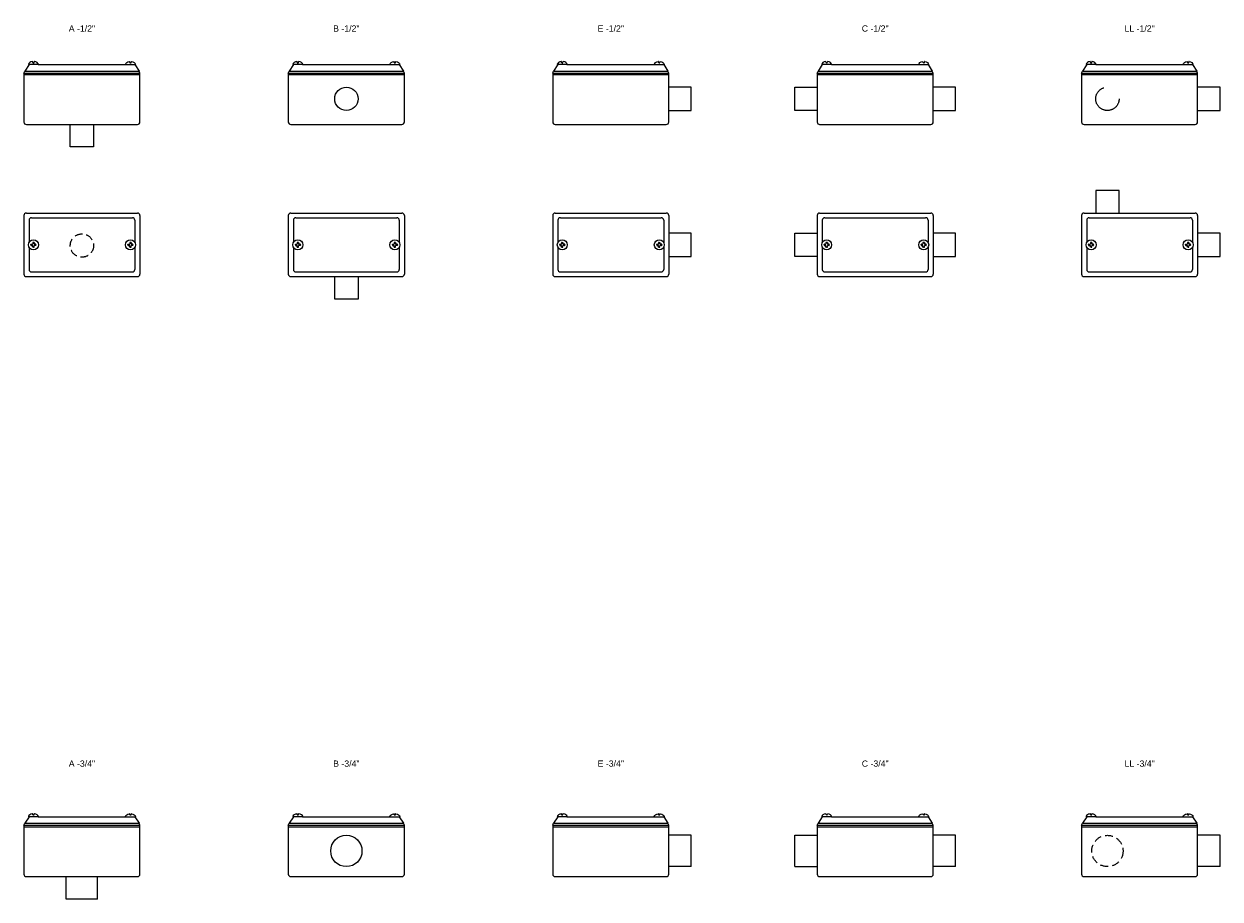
# Model space of a CAD drawing. Header units: millimetres. Extents: x -1637 to 3313, y 823 to 4086.
# Tile 7 of 18: x 188 to 1147, y 3377 to 4078. Entities that reach past the tile are written whole.
import ezdxf
from ezdxf.enums import TextEntityAlignment as Align

# ---------------------------------------------------------------- set-up
doc = ezdxf.new("R2010")
doc.units = ezdxf.units.MM
doc.linetypes.add('HIDDEN', pattern=[9.525, 6.35, -3.175])
doc.layers.add('CONDULETE', color=8, linetype='Continuous')
doc.layers.add('FURO VASADO', color=251, linetype='HIDDEN')
doc.styles.get("Standard").update_dxf_attribs({"font": 'arial.ttf'})

msp = doc.modelspace()

# ---------------------------------------------------------------- linework, layer by layer
at = {"layer": 'CONDULETE'}
for p, q in [((192.32, 4045.51), (188.95, 4040.3)), ((199.62, 4045.51), (192.08, 4045.51)), ((195.33, 4047.14), (195.28, 4047.7)), ((195.85, 4046.96), (195.53, 4046.96)), ((195.85, 4046.96), (196.17, 4046.96)), ((196.37, 4047.14), (196.42, 4047.7)), ((199.62, 4045.51), (269.83, 4045.51)), ((269.83, 4045.51), (277.38, 4045.51)), ((273.09, 4047.14), (273.04, 4047.7)), ((273.61, 4046.96), (273.29, 4046.96)), ((273.61, 4046.96), (273.93, 4046.96)), ((274.12, 4047.14), (274.17, 4047.7)), ((277.13, 4045.51), (280.5, 4040.3)), ((404.23, 4045.51), (400.86, 4040.3)), ((411.53, 4045.51), (403.98, 4045.51)), ((407.24, 4047.14), (407.19, 4047.7)), ((407.75, 4046.96), (407.43, 4046.96)), ((407.75, 4046.96), (408.07, 4046.96)), ((408.27, 4047.14), (408.32, 4047.7)), ((411.53, 4045.51), (481.74, 4045.51)), ((481.74, 4045.51), (489.28, 4045.51)), ((484.99, 4047.14), (484.94, 4047.7)), ((485.51, 4046.96), (485.19, 4046.96)), ((485.51, 4046.96), (485.83, 4046.96)), ((486.03, 4047.14), (486.08, 4047.7)), ((489.04, 4045.51), (492.41, 4040.3)), ((616.13, 4045.51), (612.76, 4040.3)), ((623.43, 4045.51), (615.89, 4045.51)), ((619.14, 4047.14), (619.09, 4047.7)), ((619.66, 4046.96), (619.34, 4046.96)), ((619.66, 4046.96), (619.98, 4046.96)), ((620.18, 4047.14), (620.23, 4047.7)), ((623.43, 4045.51), (693.64, 4045.51)), ((693.64, 4045.51), (701.19, 4045.51)), ((696.89, 4047.14), (696.84, 4047.7)), ((697.41, 4046.96), (697.09, 4046.96)), ((697.41, 4046.96), (697.73, 4046.96)), ((697.93, 4047.14), (697.98, 4047.7)), ((700.94, 4045.51), (704.31, 4040.3)), ((828.04, 4045.51), (824.67, 4040.3)), ((835.34, 4045.51), (827.79, 4045.51)), ((831.04, 4047.14), (830.99, 4047.7)), ((831.56, 4046.96), (831.24, 4046.96)), ((831.56, 4046.96), (831.88, 4046.96)), ((832.08, 4047.14), (832.13, 4047.7)), ((835.34, 4045.51), (905.54, 4045.51)), ((905.54, 4045.51), (913.09, 4045.51)), ((908.8, 4047.14), (908.75, 4047.7)), ((909.32, 4046.96), (909, 4046.96)), ((909.32, 4046.96), (909.64, 4046.96)), ((909.84, 4047.14), (909.89, 4047.7)), ((912.85, 4045.51), (916.22, 4040.3)), ((1039.94, 4045.51), (1036.57, 4040.3)), ((1047.24, 4045.51), (1039.69, 4045.51)), ((1042.95, 4047.14), (1042.9, 4047.7)), ((1043.47, 4046.96), (1043.15, 4046.96)), ((1043.47, 4046.96), (1043.79, 4046.96)), ((1043.99, 4047.14), (1044.04, 4047.7)), ((1047.24, 4045.51), (1117.45, 4045.51)), ((1117.45, 4045.51), (1125, 4045.51)), ((1120.7, 4047.14), (1120.65, 4047.7)), ((1121.22, 4046.96), (1120.9, 4046.96)), ((1121.22, 4046.96), (1121.54, 4046.96)), ((1121.74, 4047.14), (1121.79, 4047.7)), ((1124.75, 4045.51), (1128.12, 4040.3)), ((188.23, 4038.64), (188.95, 4040.3)), ((188.23, 4038.64), (188.23, 3999.51)), ((188.23, 4038.64), (281.23, 4038.64)), ((188.23, 4037.51), (281.23, 4037.51)), ((188.95, 4040.3), (280.5, 4040.3)), ((281.23, 4038.64), (280.5, 4040.3)), ((281.23, 3999.51), (281.23, 4038.64)), ((400.13, 4038.64), (400.86, 4040.3)), ((400.13, 4038.64), (400.13, 3999.51)), ((400.13, 4038.64), (493.13, 4038.64)), ((400.13, 4037.51), (493.13, 4037.51)), ((400.86, 4040.3), (492.41, 4040.3)), ((493.13, 4038.64), (492.41, 4040.3)), ((493.13, 3999.51), (493.13, 4038.64)), ((612.04, 4038.64), (612.76, 4040.3)), ((612.04, 4038.64), (612.04, 3999.51)), ((612.04, 4038.64), (705.04, 4038.64)), ((612.04, 4037.51), (705.04, 4037.51)), ((612.76, 4040.3), (704.31, 4040.3)), ((705.04, 4038.64), (704.31, 4040.3)), ((705.04, 3999.51), (705.04, 4038.64)), ((823.94, 4038.64), (824.67, 4040.3)), ((823.94, 4038.64), (823.94, 3999.51)), ((823.94, 4038.64), (916.94, 4038.64)), ((823.94, 4037.51), (916.94, 4037.51)), ((824.67, 4040.3), (916.22, 4040.3)), ((916.94, 4038.64), (916.22, 4040.3)), ((916.94, 3999.51), (916.94, 4038.64)), ((1035.85, 4038.64), (1036.57, 4040.3)), ((1035.85, 4038.64), (1035.85, 3999.51)), ((1035.85, 4038.64), (1128.85, 4038.64)), ((1035.85, 4037.51), (1128.85, 4037.51)), ((1036.57, 4040.3), (1128.12, 4040.3)), ((1128.85, 4038.64), (1128.12, 4040.3)), ((1128.85, 3999.51), (1128.85, 4038.64)), ((723.04, 4027.42), (705.04, 4027.42)), ((723.04, 4008.72), (723.04, 4027.42)), ((805.94, 4008.72), (805.94, 4027.42)), ((805.94, 4027.42), (823.94, 4027.42)), ((934.94, 4027.42), (916.94, 4027.42)), ((934.94, 4008.72), (934.94, 4027.42)), ((1146.85, 4027.42), (1128.85, 4027.42)), ((1146.85, 4008.72), (1146.85, 4027.42)), ((705.04, 4008.72), (723.04, 4008.72)), ((823.94, 4008.72), (805.94, 4008.72)), ((916.94, 4008.72), (934.94, 4008.72)), ((1128.85, 4008.72), (1146.85, 4008.72)), ((190.23, 3997.51), (279.23, 3997.51)), ((225.38, 3979.51), (225.38, 3997.51)), ((244.08, 3997.51), (244.08, 3979.51)), ((402.13, 3997.51), (491.13, 3997.51)), ((614.04, 3997.51), (703.04, 3997.51)), ((825.94, 3997.51), (914.94, 3997.51)), ((1037.85, 3997.51), (1126.85, 3997.51)), ((244.08, 3979.51), (225.38, 3979.51)), ((1065.9, 3944.57), (1047.2, 3944.57)), ((1047.2, 3944.57), (1047.2, 3926.57)), ((1065.9, 3926.57), (1065.9, 3944.57)), ((188.23, 3924.57), (188.23, 3877.57)), ((190.23, 3926.57), (279.23, 3926.57)), ((192.32, 3920.78), (192.32, 3902.94)), ((194.32, 3922.78), (275.13, 3922.78)), ((277.13, 3920.78), (277.13, 3902.94)), ((281.23, 3924.57), (281.23, 3877.57)), ((400.13, 3924.57), (400.13, 3877.57)), ((402.13, 3926.57), (491.13, 3926.57)), ((404.23, 3920.78), (404.23, 3902.94)), ((406.23, 3922.78), (487.04, 3922.78)), ((489.04, 3920.78), (489.04, 3902.94)), ((493.13, 3924.57), (493.13, 3877.57)), ((612.04, 3924.57), (612.04, 3877.57)), ((614.04, 3926.57), (703.04, 3926.57)), ((616.13, 3920.78), (616.13, 3902.94)), ((618.13, 3922.78), (698.94, 3922.78)), ((700.94, 3920.78), (700.94, 3902.94)), ((705.04, 3924.57), (705.04, 3877.57)), ((823.94, 3924.57), (823.94, 3877.57)), ((825.94, 3926.57), (914.94, 3926.57)), ((828.04, 3920.78), (828.04, 3902.94)), ((830.04, 3922.78), (910.85, 3922.78)), ((912.85, 3920.78), (912.85, 3902.94)), ((916.94, 3924.57), (916.94, 3877.57)), ((1035.85, 3924.57), (1035.85, 3877.57)), ((1037.85, 3926.57), (1126.85, 3926.57)), ((1039.94, 3920.78), (1039.94, 3902.94)), ((1041.94, 3922.78), (1122.75, 3922.78)), ((1124.75, 3920.78), (1124.75, 3902.94)), ((1128.85, 3924.57), (1128.85, 3877.57)), ((194.06, 3901.64), (195.12, 3901.64)), ((195.28, 3902.87), (195.28, 3901.8)), ((195.85, 3903.07), (195.48, 3903.07)), ((195.85, 3903.07), (196.22, 3903.07)), ((196.42, 3902.87), (196.42, 3901.8)), ((197.65, 3901.64), (196.58, 3901.64)), ((271.81, 3901.64), (272.88, 3901.64)), ((273.04, 3902.87), (273.04, 3901.8)), ((273.61, 3903.07), (273.24, 3903.07)), ((273.61, 3903.07), (273.98, 3903.07)), ((274.18, 3902.87), (274.18, 3901.8)), ((275.4, 3901.64), (274.33, 3901.64)), ((405.96, 3901.64), (407.03, 3901.64)), ((407.18, 3902.87), (407.18, 3901.8)), ((407.75, 3903.07), (407.38, 3903.07)), ((407.75, 3903.07), (408.12, 3903.07)), ((408.32, 3902.87), (408.32, 3901.8)), ((409.55, 3901.64), (408.48, 3901.64)), ((483.71, 3901.64), (484.78, 3901.64)), ((484.94, 3902.87), (484.94, 3901.8)), ((485.51, 3903.07), (485.14, 3903.07)), ((485.51, 3903.07), (485.88, 3903.07)), ((486.08, 3902.87), (486.08, 3901.8)), ((487.3, 3901.64), (486.24, 3901.64)), ((617.86, 3901.64), (618.93, 3901.64)), ((619.09, 3902.87), (619.09, 3901.8)), ((619.66, 3903.07), (619.29, 3903.07)), ((619.66, 3903.07), (620.03, 3903.07)), ((620.23, 3902.87), (620.23, 3901.8)), ((621.45, 3901.64), (620.39, 3901.64)), ((695.62, 3901.64), (696.68, 3901.64)), ((696.84, 3902.87), (696.84, 3901.8)), ((697.41, 3903.07), (697.04, 3903.07)), ((697.41, 3903.07), (697.78, 3903.07)), ((697.98, 3902.87), (697.98, 3901.8)), ((699.21, 3901.64), (698.14, 3901.64)), ((723.04, 3910.42), (705.04, 3910.42)), ((723.04, 3891.72), (723.04, 3910.42)), ((805.94, 3891.72), (805.94, 3910.42)), ((805.94, 3910.42), (823.94, 3910.42)), ((829.77, 3901.64), (830.83, 3901.64)), ((830.99, 3902.87), (830.99, 3901.8)), ((831.56, 3903.07), (831.19, 3903.07)), ((831.56, 3903.07), (831.93, 3903.07)), ((832.13, 3902.87), (832.13, 3901.8)), ((833.36, 3901.64), (832.29, 3901.64)), ((907.52, 3901.64), (908.59, 3901.64)), ((908.75, 3902.87), (908.75, 3901.8)), ((909.32, 3903.07), (908.95, 3903.07)), ((909.32, 3903.07), (909.69, 3903.07)), ((909.89, 3902.87), (909.89, 3901.8)), ((911.11, 3901.64), (910.05, 3901.64)), ((934.94, 3910.42), (916.94, 3910.42)), ((934.94, 3891.72), (934.94, 3910.42)), ((1041.67, 3901.64), (1042.74, 3901.64)), ((1042.9, 3902.87), (1042.9, 3901.8)), ((1043.47, 3903.07), (1043.1, 3903.07)), ((1043.47, 3903.07), (1043.84, 3903.07)), ((1044.04, 3902.87), (1044.04, 3901.8)), ((1045.26, 3901.64), (1044.2, 3901.64)), ((1119.43, 3901.64), (1120.49, 3901.64)), ((1120.65, 3902.87), (1120.65, 3901.8)), ((1121.22, 3903.07), (1120.85, 3903.07)), ((1121.22, 3903.07), (1121.59, 3903.07)), ((1121.79, 3902.87), (1121.79, 3901.8)), ((1123.02, 3901.64), (1121.95, 3901.64)), ((1146.85, 3910.42), (1128.85, 3910.42)), ((1146.85, 3891.72), (1146.85, 3910.42)), ((192.32, 3899.21), (192.32, 3881.37)), ((193.86, 3901.07), (193.86, 3901.44)), ((193.86, 3901.07), (193.86, 3900.7)), ((194.06, 3900.5), (195.12, 3900.5)), ((195.28, 3899.28), (195.28, 3900.34)), ((195.85, 3899.08), (195.48, 3899.08)), ((195.85, 3899.08), (196.22, 3899.08)), ((196.42, 3899.28), (196.42, 3900.34)), ((197.65, 3900.5), (196.58, 3900.5)), ((197.85, 3901.07), (197.85, 3901.44)), ((197.85, 3901.07), (197.85, 3900.7)), ((271.61, 3901.07), (271.61, 3901.44)), ((271.61, 3901.07), (271.61, 3900.7)), ((271.81, 3900.5), (272.88, 3900.5)), ((273.04, 3899.28), (273.04, 3900.34)), ((273.61, 3899.08), (273.24, 3899.08)), ((273.61, 3899.08), (273.98, 3899.08)), ((274.18, 3899.28), (274.18, 3900.34)), ((275.4, 3900.5), (274.33, 3900.5)), ((275.6, 3901.07), (275.6, 3901.44)), ((275.6, 3901.07), (275.6, 3900.7)), ((277.13, 3899.21), (277.13, 3881.37)), ((404.23, 3899.21), (404.23, 3881.37)), ((405.76, 3901.07), (405.76, 3901.44)), ((405.76, 3901.07), (405.76, 3900.7)), ((405.96, 3900.5), (407.03, 3900.5)), ((407.18, 3899.28), (407.18, 3900.34)), ((407.75, 3899.08), (407.38, 3899.08)), ((407.75, 3899.08), (408.12, 3899.08)), ((408.32, 3899.28), (408.32, 3900.34)), ((409.55, 3900.5), (408.48, 3900.5)), ((409.75, 3901.07), (409.75, 3901.44)), ((409.75, 3901.07), (409.75, 3900.7)), ((483.51, 3901.07), (483.51, 3901.44)), ((483.51, 3901.07), (483.51, 3900.7)), ((483.71, 3900.5), (484.78, 3900.5)), ((484.94, 3899.28), (484.94, 3900.34)), ((485.51, 3899.08), (485.14, 3899.08)), ((485.51, 3899.08), (485.88, 3899.08)), ((486.08, 3899.28), (486.08, 3900.34)), ((487.3, 3900.5), (486.24, 3900.5)), ((487.5, 3901.07), (487.5, 3901.44)), ((487.5, 3901.07), (487.5, 3900.7)), ((489.04, 3899.21), (489.04, 3881.37)), ((616.13, 3899.21), (616.13, 3881.37)), ((617.66, 3901.07), (617.66, 3901.44)), ((617.66, 3901.07), (617.66, 3900.7)), ((617.86, 3900.5), (618.93, 3900.5)), ((619.09, 3899.28), (619.09, 3900.34)), ((619.66, 3899.08), (619.29, 3899.08)), ((619.66, 3899.08), (620.03, 3899.08)), ((620.23, 3899.28), (620.23, 3900.34)), ((621.45, 3900.5), (620.39, 3900.5)), ((621.65, 3901.07), (621.65, 3901.44)), ((621.65, 3901.07), (621.65, 3900.7)), ((695.42, 3901.07), (695.42, 3901.44)), ((695.42, 3901.07), (695.42, 3900.7)), ((695.62, 3900.5), (696.68, 3900.5)), ((696.84, 3899.28), (696.84, 3900.34)), ((697.41, 3899.08), (697.04, 3899.08)), ((697.41, 3899.08), (697.78, 3899.08)), ((697.98, 3899.28), (697.98, 3900.34)), ((699.21, 3900.5), (698.14, 3900.5)), ((699.41, 3901.07), (699.41, 3901.44)), ((699.41, 3901.07), (699.41, 3900.7)), ((700.94, 3899.21), (700.94, 3881.37)), ((828.04, 3899.21), (828.04, 3881.37)), ((829.57, 3901.07), (829.57, 3901.44)), ((829.57, 3901.07), (829.57, 3900.7)), ((829.77, 3900.5), (830.83, 3900.5)), ((830.99, 3899.28), (830.99, 3900.34)), ((831.56, 3899.08), (831.19, 3899.08)), ((831.56, 3899.08), (831.93, 3899.08)), ((832.13, 3899.28), (832.13, 3900.34)), ((833.36, 3900.5), (832.29, 3900.5)), ((833.56, 3901.07), (833.56, 3901.44)), ((833.56, 3901.07), (833.56, 3900.7)), ((907.32, 3901.07), (907.32, 3901.44)), ((907.32, 3901.07), (907.32, 3900.7)), ((907.52, 3900.5), (908.59, 3900.5)), ((908.75, 3899.28), (908.75, 3900.34)), ((909.32, 3899.08), (908.95, 3899.08)), ((909.32, 3899.08), (909.69, 3899.08)), ((909.89, 3899.28), (909.89, 3900.34)), ((911.11, 3900.5), (910.05, 3900.5)), ((911.31, 3901.07), (911.31, 3901.44)), ((911.31, 3901.07), (911.31, 3900.7)), ((912.85, 3899.21), (912.85, 3881.37)), ((1039.94, 3899.21), (1039.94, 3881.37)), ((1041.47, 3901.07), (1041.47, 3901.44)), ((1041.47, 3901.07), (1041.47, 3900.7)), ((1041.67, 3900.5), (1042.74, 3900.5)), ((1042.9, 3899.28), (1042.9, 3900.34)), ((1043.47, 3899.08), (1043.1, 3899.08)), ((1043.47, 3899.08), (1043.84, 3899.08)), ((1044.04, 3899.28), (1044.04, 3900.34)), ((1045.26, 3900.5), (1044.2, 3900.5)), ((1045.46, 3901.07), (1045.46, 3901.44)), ((1045.46, 3901.07), (1045.46, 3900.7)), ((1119.23, 3901.07), (1119.23, 3901.44)), ((1119.23, 3901.07), (1119.23, 3900.7)), ((1119.43, 3900.5), (1120.49, 3900.5)), ((1120.65, 3899.28), (1120.65, 3900.34)), ((1121.22, 3899.08), (1120.85, 3899.08)), ((1121.22, 3899.08), (1121.59, 3899.08)), ((1121.79, 3899.28), (1121.79, 3900.34)), ((1123.02, 3900.5), (1121.95, 3900.5)), ((1123.22, 3901.07), (1123.22, 3901.44)), ((1123.22, 3901.07), (1123.22, 3900.7)), ((1124.75, 3899.21), (1124.75, 3881.37)), ((705.04, 3891.72), (723.04, 3891.72)), ((823.94, 3891.72), (805.94, 3891.72)), ((916.94, 3891.72), (934.94, 3891.72)), ((1128.85, 3891.72), (1146.85, 3891.72)), ((190.23, 3875.57), (279.23, 3875.57)), ((194.32, 3879.37), (275.13, 3879.37)), ((402.13, 3875.57), (491.13, 3875.57)), ((406.23, 3879.37), (487.04, 3879.37)), ((437.28, 3857.57), (437.28, 3875.57)), ((455.98, 3875.57), (455.98, 3857.57)), ((614.04, 3875.57), (703.04, 3875.57)), ((618.13, 3879.37), (698.94, 3879.37)), ((825.94, 3875.57), (914.94, 3875.57)), ((830.04, 3879.37), (910.85, 3879.37)), ((1037.85, 3875.57), (1126.85, 3875.57)), ((1041.94, 3879.37), (1122.75, 3879.37)), ((455.98, 3857.57), (437.28, 3857.57)), ((192.32, 3442.74), (188.95, 3437.53)), ((199.62, 3442.74), (192.08, 3442.74)), ((195.33, 3444.37), (195.28, 3444.93)), ((195.85, 3444.19), (195.53, 3444.19)), ((195.85, 3444.19), (196.17, 3444.19)), ((196.37, 3444.37), (196.42, 3444.93)), ((199.62, 3442.74), (269.83, 3442.74)), ((269.83, 3442.74), (277.38, 3442.74)), ((273.09, 3444.37), (273.04, 3444.93)), ((273.61, 3444.19), (273.29, 3444.19)), ((273.61, 3444.19), (273.93, 3444.19)), ((274.12, 3444.37), (274.17, 3444.93)), ((277.13, 3442.74), (280.5, 3437.53)), ((404.23, 3442.74), (400.86, 3437.53)), ((411.53, 3442.74), (403.98, 3442.74)), ((407.24, 3444.37), (407.19, 3444.93)), ((407.75, 3444.19), (407.43, 3444.19)), ((407.75, 3444.19), (408.07, 3444.19)), ((408.27, 3444.37), (408.32, 3444.93)), ((411.53, 3442.74), (481.74, 3442.74)), ((481.74, 3442.74), (489.28, 3442.74)), ((484.99, 3444.37), (484.94, 3444.93)), ((485.51, 3444.19), (485.19, 3444.19)), ((485.51, 3444.19), (485.83, 3444.19)), ((486.03, 3444.37), (486.08, 3444.93)), ((489.04, 3442.74), (492.41, 3437.53)), ((616.13, 3442.74), (612.76, 3437.53)), ((623.43, 3442.74), (615.89, 3442.74)), ((619.14, 3444.37), (619.09, 3444.93)), ((619.66, 3444.19), (619.34, 3444.19)), ((619.66, 3444.19), (619.98, 3444.19)), ((620.18, 3444.37), (620.23, 3444.93)), ((623.43, 3442.74), (693.64, 3442.74)), ((693.64, 3442.74), (701.19, 3442.74)), ((696.89, 3444.37), (696.84, 3444.93)), ((697.41, 3444.19), (697.09, 3444.19)), ((697.41, 3444.19), (697.73, 3444.19)), ((697.93, 3444.37), (697.98, 3444.93)), ((700.94, 3442.74), (704.31, 3437.53)), ((828.04, 3442.74), (824.67, 3437.53)), ((835.34, 3442.74), (827.79, 3442.74)), ((831.04, 3444.37), (830.99, 3444.93)), ((831.56, 3444.19), (831.24, 3444.19)), ((831.56, 3444.19), (831.88, 3444.19)), ((832.08, 3444.37), (832.13, 3444.93)), ((835.34, 3442.74), (905.54, 3442.74)), ((905.54, 3442.74), (913.09, 3442.74)), ((908.8, 3444.37), (908.75, 3444.93)), ((909.32, 3444.19), (909, 3444.19)), ((909.32, 3444.19), (909.64, 3444.19)), ((909.84, 3444.37), (909.89, 3444.93)), ((912.85, 3442.74), (916.22, 3437.53)), ((1039.94, 3442.74), (1036.57, 3437.53)), ((1047.24, 3442.74), (1039.69, 3442.74)), ((1042.95, 3444.37), (1042.9, 3444.93)), ((1043.47, 3444.19), (1043.15, 3444.19)), ((1043.47, 3444.19), (1043.79, 3444.19)), ((1043.99, 3444.37), (1044.04, 3444.93)), ((1047.24, 3442.74), (1117.45, 3442.74)), ((1117.45, 3442.74), (1125, 3442.74)), ((1120.7, 3444.37), (1120.65, 3444.93)), ((1121.22, 3444.19), (1120.9, 3444.19)), ((1121.22, 3444.19), (1121.54, 3444.19)), ((1121.74, 3444.37), (1121.79, 3444.93)), ((1124.75, 3442.74), (1128.12, 3437.53)), ((188.23, 3435.87), (188.95, 3437.53)), ((188.23, 3435.87), (188.23, 3396.74)), ((188.23, 3435.87), (281.23, 3435.87)), ((188.23, 3434.74), (281.23, 3434.74)), ((188.95, 3437.53), (280.5, 3437.53)), ((281.23, 3435.87), (280.5, 3437.53)), ((281.23, 3396.74), (281.23, 3435.87)), ((400.13, 3435.87), (400.86, 3437.53)), ((400.13, 3435.87), (400.13, 3396.74)), ((400.13, 3435.87), (493.13, 3435.87)), ((400.13, 3434.74), (493.13, 3434.74)), ((400.86, 3437.53), (492.41, 3437.53)), ((493.13, 3435.87), (492.41, 3437.53)), ((493.13, 3396.74), (493.13, 3435.87)), ((612.04, 3435.87), (612.76, 3437.53)), ((612.04, 3435.87), (612.04, 3396.74)), ((612.04, 3435.87), (705.04, 3435.87)), ((612.04, 3434.74), (705.04, 3434.74)), ((612.76, 3437.53), (704.31, 3437.53)), ((705.04, 3435.87), (704.31, 3437.53)), ((705.04, 3396.74), (705.04, 3435.87)), ((823.94, 3435.87), (824.67, 3437.53)), ((823.94, 3435.87), (823.94, 3396.74)), ((823.94, 3435.87), (916.94, 3435.87)), ((823.94, 3434.74), (916.94, 3434.74)), ((824.67, 3437.53), (916.22, 3437.53)), ((916.94, 3435.87), (916.22, 3437.53)), ((916.94, 3396.74), (916.94, 3435.87)), ((1035.85, 3435.87), (1036.57, 3437.53)), ((1035.85, 3435.87), (1035.85, 3396.74)), ((1035.85, 3435.87), (1128.85, 3435.87)), ((1035.85, 3434.74), (1128.85, 3434.74)), ((1036.57, 3437.53), (1128.12, 3437.53)), ((1128.85, 3435.87), (1128.12, 3437.53)), ((1128.85, 3396.74), (1128.85, 3435.87)), ((723.04, 3427.83), (705.04, 3427.83)), ((723.04, 3402.78), (723.04, 3427.83)), ((805.94, 3427.83), (823.94, 3427.83)), ((805.94, 3402.78), (805.94, 3427.83)), ((934.94, 3427.83), (916.94, 3427.83)), ((934.94, 3402.78), (934.94, 3427.83)), ((1146.85, 3427.83), (1128.85, 3427.83)), ((1146.85, 3402.78), (1146.85, 3427.83)), ((190.23, 3394.74), (279.23, 3394.74)), ((222.2, 3376.74), (222.2, 3394.74)), ((247.25, 3376.74), (247.25, 3394.74)), ((402.13, 3394.74), (491.13, 3394.74)), ((614.04, 3394.74), (703.04, 3394.74)), ((723.04, 3402.78), (705.04, 3402.78)), ((805.94, 3402.78), (823.94, 3402.78)), ((825.94, 3394.74), (914.94, 3394.74)), ((934.94, 3402.78), (916.94, 3402.78)), ((1037.85, 3394.74), (1126.85, 3394.74)), ((1146.85, 3402.78), (1128.85, 3402.78)), ((247.25, 3376.74), (222.2, 3376.74))]:
    msp.add_line(p, q, dxfattribs=at)
for centre, radius in [((446.63, 4018.07), 9.35), ((195.85, 3901.07), 3.99), ((273.61, 3901.07), 3.99), ((407.75, 3901.07), 3.99), ((485.51, 3901.07), 3.99), ((619.66, 3901.07), 3.99), ((697.41, 3901.07), 3.99), ((831.56, 3901.07), 3.99), ((909.32, 3901.07), 3.99), ((1043.47, 3901.07), 3.99), ((1121.22, 3901.07), 3.99), ((446.63, 3415.3), 12.53)]:
    msp.add_circle(centre, radius, dxfattribs=at)
for centre, radius, start, end in [((192.08, 4045.71), 0.2, 170.96153, 270), ((195.08, 4047.68), 0.2, 5.15271, 97.00038), ((195.53, 4047.16), 0.2, 185.15271, 270), ((196.17, 4047.16), 0.2, 270, 354.84729), ((196.62, 4047.68), 0.2, 82.99962, 174.84729), ((199.62, 4045.71), 0.2, 270, 9.03847), ((269.83, 4045.71), 0.2, 170.96153, 270), ((272.84, 4047.68), 0.2, 5.15271, 97.00038), ((273.29, 4047.16), 0.2, 185.15271, 270), ((273.93, 4047.16), 0.2, 270, 354.84729), ((274.37, 4047.68), 0.2, 82.99962, 174.84729), ((277.38, 4045.71), 0.2, 270, 9.03847), ((403.98, 4045.71), 0.2, 170.96153, 270), ((406.99, 4047.68), 0.2, 5.15271, 97.00038), ((407.43, 4047.16), 0.2, 185.15271, 270), ((408.07, 4047.16), 0.2, 270, 354.84729), ((408.52, 4047.68), 0.2, 82.99962, 174.84729), ((411.53, 4045.71), 0.2, 270, 9.03847), ((481.74, 4045.71), 0.2, 170.96153, 270), ((484.74, 4047.68), 0.2, 5.15271, 97.00038), ((485.19, 4047.16), 0.2, 185.15271, 270), ((485.83, 4047.16), 0.2, 270, 354.84729), ((486.28, 4047.68), 0.2, 82.99962, 174.84729), ((489.28, 4045.71), 0.2, 270, 9.03847), ((615.89, 4045.71), 0.2, 170.96153, 270), ((618.89, 4047.68), 0.2, 5.15271, 97.00038), ((619.34, 4047.16), 0.2, 185.15271, 270), ((619.98, 4047.16), 0.2, 270, 354.84729), ((620.43, 4047.68), 0.2, 82.99962, 174.84729), ((623.43, 4045.71), 0.2, 270, 9.03847), ((693.64, 4045.71), 0.2, 170.96153, 270), ((696.65, 4047.68), 0.2, 5.15271, 97.00038), ((697.09, 4047.16), 0.2, 185.15271, 270), ((697.73, 4047.16), 0.2, 270, 354.84729), ((698.18, 4047.68), 0.2, 82.99962, 174.84729), ((701.19, 4045.71), 0.2, 270, 9.03847), ((827.79, 4045.71), 0.2, 170.96153, 270), ((830.79, 4047.68), 0.2, 5.15271, 97.00038), ((831.24, 4047.16), 0.2, 185.15271, 270), ((831.88, 4047.16), 0.2, 270, 354.84729), ((832.33, 4047.68), 0.2, 82.99962, 174.84729), ((835.34, 4045.71), 0.2, 270, 9.03847), ((905.54, 4045.71), 0.2, 170.96153, 270), ((908.55, 4047.68), 0.2, 5.15271, 97.00038), ((909, 4047.16), 0.2, 185.15271, 270), ((909.64, 4047.16), 0.2, 270, 354.84729), ((910.09, 4047.68), 0.2, 82.99962, 174.84729), ((913.09, 4045.71), 0.2, 270, 9.03847), ((1039.69, 4045.71), 0.2, 170.96153, 270), ((1042.7, 4047.68), 0.2, 5.15271, 97.00038), ((1043.15, 4047.16), 0.2, 185.15271, 270), ((1043.79, 4047.16), 0.2, 270, 354.84729), ((1044.24, 4047.68), 0.2, 82.99962, 174.84729), ((1047.24, 4045.71), 0.2, 270, 9.03847), ((1117.45, 4045.71), 0.2, 170.96153, 270), ((1120.45, 4047.68), 0.2, 5.15271, 97.00038), ((1120.9, 4047.16), 0.2, 185.15271, 270), ((1121.54, 4047.16), 0.2, 270, 354.84729), ((1121.99, 4047.68), 0.2, 82.99962, 174.84729), ((1125, 4045.71), 0.2, 270, 9.03847), ((190.23, 3999.51), 2, 180, 270), ((279.23, 3999.51), 2, 270, 0), ((402.13, 3999.51), 2, 180, 270), ((491.13, 3999.51), 2, 270, 0), ((614.04, 3999.51), 2, 180, 270), ((703.04, 3999.51), 2, 270, 0), ((825.94, 3999.51), 2, 180, 270), ((914.94, 3999.51), 2, 270, 0), ((1037.85, 3999.51), 2, 180, 270), ((1126.85, 3999.51), 2, 270, 0), ((190.23, 3924.57), 2, 90, 180), ((194.32, 3920.78), 2, 90, 180), ((275.13, 3920.78), 2, 0, 90), ((279.23, 3924.57), 2, 0, 90), ((402.13, 3924.57), 2, 90, 180), ((406.23, 3920.78), 2, 90, 180), ((487.04, 3920.78), 2, 0, 90), ((491.13, 3924.57), 2, 0, 90), ((614.04, 3924.57), 2, 90, 180), ((618.13, 3920.78), 2, 90, 180), ((698.94, 3920.78), 2, 0, 90), ((703.04, 3924.57), 2, 0, 90), ((825.94, 3924.57), 2, 90, 180), ((830.04, 3920.78), 2, 90, 180), ((910.85, 3920.78), 2, 0, 90), ((914.94, 3924.57), 2, 0, 90), ((1037.85, 3924.57), 2, 90, 180), ((1041.94, 3920.78), 2, 90, 180), ((1122.75, 3920.78), 2, 0, 90), ((1126.85, 3924.57), 2, 0, 90), ((194.06, 3901.44), 0.2, 90, 180), ((195.12, 3901.8), 0.16, 270, 0), ((195.48, 3902.87), 0.2, 90, 180), ((196.22, 3902.87), 0.2, 0, 90), ((196.58, 3901.8), 0.16, 180, 270), ((197.65, 3901.44), 0.2, 0, 90), ((271.81, 3901.44), 0.2, 90, 180), ((272.88, 3901.8), 0.16, 270, 0), ((273.24, 3902.87), 0.2, 90, 180), ((273.98, 3902.87), 0.2, 0, 90), ((274.33, 3901.8), 0.16, 180, 270), ((275.4, 3901.44), 0.2, 0, 90), ((405.96, 3901.44), 0.2, 90, 180), ((407.03, 3901.8), 0.16, 270, 0), ((407.38, 3902.87), 0.2, 90, 180), ((408.12, 3902.87), 0.2, 0, 90), ((408.48, 3901.8), 0.16, 180, 270), ((409.55, 3901.44), 0.2, 0, 90), ((483.71, 3901.44), 0.2, 90, 180), ((484.78, 3901.8), 0.16, 270, 0), ((485.14, 3902.87), 0.2, 90, 180), ((485.88, 3902.87), 0.2, 0, 90), ((486.24, 3901.8), 0.16, 180, 270), ((487.3, 3901.44), 0.2, 0, 90), ((617.86, 3901.44), 0.2, 90, 180), ((618.93, 3901.8), 0.16, 270, 0), ((619.29, 3902.87), 0.2, 90, 180), ((620.03, 3902.87), 0.2, 0, 90), ((620.39, 3901.8), 0.16, 180, 270), ((621.45, 3901.44), 0.2, 0, 90), ((695.62, 3901.44), 0.2, 90, 180), ((696.68, 3901.8), 0.16, 270, 0), ((697.04, 3902.87), 0.2, 90, 180), ((697.78, 3902.87), 0.2, 0, 90), ((698.14, 3901.8), 0.16, 180, 270), ((699.21, 3901.44), 0.2, 0, 90), ((829.77, 3901.44), 0.2, 90, 180), ((830.83, 3901.8), 0.16, 270, 0), ((831.19, 3902.87), 0.2, 90, 180), ((831.93, 3902.87), 0.2, 0, 90), ((832.29, 3901.8), 0.16, 180, 270), ((833.36, 3901.44), 0.2, 0, 90), ((907.52, 3901.44), 0.2, 90, 180), ((908.59, 3901.8), 0.16, 270, 0), ((908.95, 3902.87), 0.2, 90, 180), ((909.69, 3902.87), 0.2, 0, 90), ((910.05, 3901.8), 0.16, 180, 270), ((911.11, 3901.44), 0.2, 0, 90), ((1041.67, 3901.44), 0.2, 90, 180), ((1042.74, 3901.8), 0.16, 270, 0), ((1043.1, 3902.87), 0.2, 90, 180), ((1043.84, 3902.87), 0.2, 0, 90), ((1044.2, 3901.8), 0.16, 180, 270), ((1045.26, 3901.44), 0.2, 0, 90), ((1119.43, 3901.44), 0.2, 90, 180), ((1120.49, 3901.8), 0.16, 270, 0), ((1120.85, 3902.87), 0.2, 90, 180), ((1121.59, 3902.87), 0.2, 0, 90), ((1121.95, 3901.8), 0.16, 180, 270), ((1123.02, 3901.44), 0.2, 0, 90), ((194.06, 3900.7), 0.2, 180, 270), ((195.12, 3900.34), 0.16, 0, 90), ((195.48, 3899.28), 0.2, 180, 270), ((196.22, 3899.28), 0.2, 270, 0), ((196.58, 3900.34), 0.16, 90, 180), ((197.65, 3900.7), 0.2, 270, 0), ((271.81, 3900.7), 0.2, 180, 270), ((272.88, 3900.34), 0.16, 0, 90), ((273.24, 3899.28), 0.2, 180, 270), ((273.98, 3899.28), 0.2, 270, 0), ((274.33, 3900.34), 0.16, 90, 180), ((275.4, 3900.7), 0.2, 270, 0), ((405.96, 3900.7), 0.2, 180, 270), ((407.03, 3900.34), 0.16, 0, 90), ((407.38, 3899.28), 0.2, 180, 270), ((408.12, 3899.28), 0.2, 270, 0), ((408.48, 3900.34), 0.16, 90, 180), ((409.55, 3900.7), 0.2, 270, 0), ((483.71, 3900.7), 0.2, 180, 270), ((484.78, 3900.34), 0.16, 0, 90), ((485.14, 3899.28), 0.2, 180, 270), ((485.88, 3899.28), 0.2, 270, 0), ((486.24, 3900.34), 0.16, 90, 180), ((487.3, 3900.7), 0.2, 270, 0), ((617.86, 3900.7), 0.2, 180, 270), ((618.93, 3900.34), 0.16, 0, 90), ((619.29, 3899.28), 0.2, 180, 270), ((620.03, 3899.28), 0.2, 270, 0), ((620.39, 3900.34), 0.16, 90, 180), ((621.45, 3900.7), 0.2, 270, 0), ((695.62, 3900.7), 0.2, 180, 270), ((696.68, 3900.34), 0.16, 0, 90), ((697.04, 3899.28), 0.2, 180, 270), ((697.78, 3899.28), 0.2, 270, 0), ((698.14, 3900.34), 0.16, 90, 180), ((699.21, 3900.7), 0.2, 270, 0), ((829.77, 3900.7), 0.2, 180, 270), ((830.83, 3900.34), 0.16, 0, 90), ((831.19, 3899.28), 0.2, 180, 270), ((831.93, 3899.28), 0.2, 270, 0), ((832.29, 3900.34), 0.16, 90, 180), ((833.36, 3900.7), 0.2, 270, 0), ((907.52, 3900.7), 0.2, 180, 270), ((908.59, 3900.34), 0.16, 0, 90), ((908.95, 3899.28), 0.2, 180, 270), ((909.69, 3899.28), 0.2, 270, 0), ((910.05, 3900.34), 0.16, 90, 180), ((911.11, 3900.7), 0.2, 270, 0), ((1041.67, 3900.7), 0.2, 180, 270), ((1042.74, 3900.34), 0.16, 0, 90), ((1043.1, 3899.28), 0.2, 180, 270), ((1043.84, 3899.28), 0.2, 270, 0), ((1044.2, 3900.34), 0.16, 90, 180), ((1045.26, 3900.7), 0.2, 270, 0), ((1119.43, 3900.7), 0.2, 180, 270), ((1120.49, 3900.34), 0.16, 0, 90), ((1120.85, 3899.28), 0.2, 180, 270), ((1121.59, 3899.28), 0.2, 270, 0), ((1121.95, 3900.34), 0.16, 90, 180), ((1123.02, 3900.7), 0.2, 270, 0), ((190.23, 3877.57), 2, 180, 270), ((194.32, 3881.37), 2, 180, 270), ((275.13, 3881.37), 2, 270, 0), ((279.23, 3877.57), 2, 270, 0), ((402.13, 3877.57), 2, 180, 270), ((406.23, 3881.37), 2, 180, 270), ((487.04, 3881.37), 2, 270, 0), ((491.13, 3877.57), 2, 270, 0), ((614.04, 3877.57), 2, 180, 270), ((618.13, 3881.37), 2, 180, 270), ((698.94, 3881.37), 2, 270, 0), ((703.04, 3877.57), 2, 270, 0), ((825.94, 3877.57), 2, 180, 270), ((830.04, 3881.37), 2, 180, 270), ((910.85, 3881.37), 2, 270, 0), ((914.94, 3877.57), 2, 270, 0), ((1037.85, 3877.57), 2, 180, 270), ((1041.94, 3881.37), 2, 180, 270), ((1122.75, 3881.37), 2, 270, 0), ((1126.85, 3877.57), 2, 270, 0), ((192.08, 3442.94), 0.2, 170.96153, 270), ((195.08, 3444.91), 0.2, 5.15271, 97.00038), ((195.53, 3444.39), 0.2, 185.15271, 270), ((196.17, 3444.39), 0.2, 270, 354.84729), ((196.62, 3444.91), 0.2, 82.99962, 174.84729), ((199.62, 3442.94), 0.2, 270, 9.03847), ((269.83, 3442.94), 0.2, 170.96153, 270), ((272.84, 3444.91), 0.2, 5.15271, 97.00038), ((273.29, 3444.39), 0.2, 185.15271, 270), ((273.93, 3444.39), 0.2, 270, 354.84729), ((274.37, 3444.91), 0.2, 82.99962, 174.84729), ((277.38, 3442.94), 0.2, 270, 9.03847), ((403.98, 3442.94), 0.2, 170.96153, 270), ((406.99, 3444.91), 0.2, 5.15271, 97.00038), ((407.43, 3444.39), 0.2, 185.15271, 270), ((408.07, 3444.39), 0.2, 270, 354.84729), ((408.52, 3444.91), 0.2, 82.99962, 174.84729), ((411.53, 3442.94), 0.2, 270, 9.03847), ((481.74, 3442.94), 0.2, 170.96153, 270), ((484.74, 3444.91), 0.2, 5.15271, 97.00038), ((485.19, 3444.39), 0.2, 185.15271, 270), ((485.83, 3444.39), 0.2, 270, 354.84729), ((486.28, 3444.91), 0.2, 82.99962, 174.84729), ((489.28, 3442.94), 0.2, 270, 9.03847), ((615.89, 3442.94), 0.2, 170.96153, 270), ((618.89, 3444.91), 0.2, 5.15271, 97.00038), ((619.34, 3444.39), 0.2, 185.15271, 270), ((619.98, 3444.39), 0.2, 270, 354.84729), ((620.43, 3444.91), 0.2, 82.99962, 174.84729), ((623.43, 3442.94), 0.2, 270, 9.03847), ((693.64, 3442.94), 0.2, 170.96153, 270), ((696.65, 3444.91), 0.2, 5.15271, 97.00038), ((697.09, 3444.39), 0.2, 185.15271, 270), ((697.73, 3444.39), 0.2, 270, 354.84729), ((698.18, 3444.91), 0.2, 82.99962, 174.84729), ((701.19, 3442.94), 0.2, 270, 9.03847), ((827.79, 3442.94), 0.2, 170.96153, 270), ((830.79, 3444.91), 0.2, 5.15271, 97.00038), ((831.24, 3444.39), 0.2, 185.15271, 270), ((831.88, 3444.39), 0.2, 270, 354.84729), ((832.33, 3444.91), 0.2, 82.99962, 174.84729), ((835.34, 3442.94), 0.2, 270, 9.03847), ((905.54, 3442.94), 0.2, 170.96153, 270), ((908.55, 3444.91), 0.2, 5.15271, 97.00038), ((909, 3444.39), 0.2, 185.15271, 270), ((909.64, 3444.39), 0.2, 270, 354.84729), ((910.09, 3444.91), 0.2, 82.99962, 174.84729), ((913.09, 3442.94), 0.2, 270, 9.03847), ((1039.69, 3442.94), 0.2, 170.96153, 270), ((1042.7, 3444.91), 0.2, 5.15271, 97.00038), ((1043.15, 3444.39), 0.2, 185.15271, 270), ((1043.79, 3444.39), 0.2, 270, 354.84729), ((1044.24, 3444.91), 0.2, 82.99962, 174.84729), ((1047.24, 3442.94), 0.2, 270, 9.03847), ((1117.45, 3442.94), 0.2, 170.96153, 270), ((1120.45, 3444.91), 0.2, 5.15271, 97.00038), ((1120.9, 3444.39), 0.2, 185.15271, 270), ((1121.54, 3444.39), 0.2, 270, 354.84729), ((1121.99, 3444.91), 0.2, 82.99962, 174.84729), ((1125, 3442.94), 0.2, 270, 9.03847), ((190.23, 3396.74), 2, 180, 270), ((279.23, 3396.74), 2, 270, 0), ((402.13, 3396.74), 2, 180, 270), ((491.13, 3396.74), 2, 270, 0), ((614.04, 3396.74), 2, 180, 270), ((703.04, 3396.74), 2, 270, 0), ((825.94, 3396.74), 2, 180, 270), ((914.94, 3396.74), 2, 270, 0), ((1037.85, 3396.74), 2, 180, 270), ((1126.85, 3396.74), 2, 270, 0)]:
    msp.add_arc(centre, radius, start, end, dxfattribs=at)
for centre, start_param, end_param in [((195.85, 4045.51), 4.912545, 6.1872), ((195.85, 4045.51), 3.237578, 4.512233), ((407.75, 4045.51), 4.912545, 6.1872), ((407.75, 4045.51), 3.237578, 4.512233), ((619.66, 4045.51), 4.912545, 6.1872), ((619.66, 4045.51), 3.237578, 4.512233), ((831.56, 4045.51), 4.912545, 6.1872), ((831.56, 4045.51), 3.237578, 4.512233), ((1043.47, 4045.51), 4.912545, 6.1872), ((1043.47, 4045.51), 3.237578, 4.512233), ((195.85, 3442.74), 4.912545, 6.1872), ((195.85, 3442.74), 3.237578, 4.512233), ((407.75, 3442.74), 4.912545, 6.1872), ((407.75, 3442.74), 3.237578, 4.512233), ((619.66, 3442.74), 4.912545, 6.1872), ((619.66, 3442.74), 3.237578, 4.512233), ((831.56, 3442.74), 4.912545, 6.1872), ((831.56, 3442.74), 3.237578, 4.512233), ((1043.47, 3442.74), 4.912545, 6.1872), ((1043.47, 3442.74), 3.237578, 4.512233)]:
    msp.add_ellipse(centre, major_axis=(-3.99, 0), ratio=0.605263, start_param=start_param, end_param=end_param, dxfattribs=at)
at = {"layer": 'CONDULETE', "extrusion": (0, 0, -1)}
for centre, start_param, end_param in [((273.61, 4045.51), 3.237578, 4.512233), ((273.61, 4045.51), 4.912545, 6.1872), ((485.51, 4045.51), 3.237578, 4.512233), ((485.51, 4045.51), 4.912545, 6.1872), ((697.41, 4045.51), 3.237578, 4.512233), ((697.41, 4045.51), 4.912545, 6.1872), ((909.32, 4045.51), 3.237578, 4.512233), ((909.32, 4045.51), 4.912545, 6.1872), ((1121.22, 4045.51), 3.237578, 4.512233), ((1121.22, 4045.51), 4.912545, 6.1872), ((273.61, 3442.74), 3.237578, 4.512233), ((273.61, 3442.74), 4.912545, 6.1872), ((485.51, 3442.74), 3.237578, 4.512233), ((485.51, 3442.74), 4.912545, 6.1872), ((697.41, 3442.74), 3.237578, 4.512233), ((697.41, 3442.74), 4.912545, 6.1872), ((909.32, 3442.74), 3.237578, 4.512233), ((909.32, 3442.74), 4.912545, 6.1872), ((1121.22, 3442.74), 3.237578, 4.512233), ((1121.22, 3442.74), 4.912545, 6.1872)]:
    msp.add_ellipse(centre, major_axis=(3.99, 0), ratio=0.605263, start_param=start_param, end_param=end_param, dxfattribs=at)
at = {"layer": 'FURO VASADO', "linetype": 'HIDDEN', "ltscale": 6.5}
msp.add_circle((1056.55, 4018.07), 9.35, dxfattribs=at)
at = {"layer": 'FURO VASADO', "linetype": 'HIDDEN'}
for centre, radius in [((234.73, 3900.5), 9.35), ((1056.55, 3415.3), 12.53)]:
    msp.add_circle(centre, radius, dxfattribs=at)

# ---------------------------------------------------------------- texts
at = {"color": 1}
for s, p in [('A -1/2"', (234.73, 4074.55)), ('B -1/2"', (446.63, 4074.55)), ('E -1/2"', (658.54, 4074.55)), ('C -1/2"', (870.44, 4074.55)), ('LL -1/2"', (1082.35, 4074.55)), ('A -3/4"', (234.73, 3485.4)), ('B -3/4"', (446.63, 3485.4)), ('E -3/4"', (658.54, 3485.4)), ('C -3/4"', (870.44, 3485.4)), ('LL -3/4"', (1082.35, 3485.4))]:
    msp.add_text(s, height=5, dxfattribs=at).set_placement(p, align=Align.MIDDLE)

doc.saveas('drawing.dxf')
